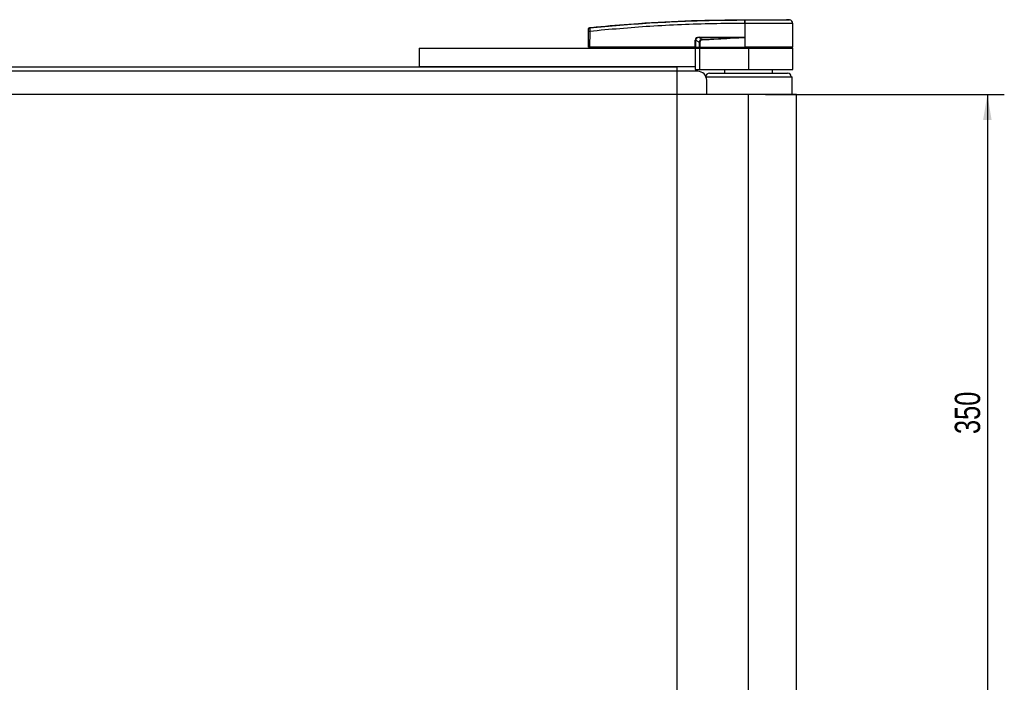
# Model space of a CAD drawing. Header units: millimetres. Extents: x 0 to 420, y 0 to 297.
# Tile 3 of 9: x 120 to 236, y 82 to 160. Entities that reach past the tile are written whole.
import ezdxf

# ---------------------------------------------------------------- set-up
doc = ezdxf.new("R2010")
doc.units = ezdxf.units.MM
doc.layers.add('QUOTE', color=174, linetype='Continuous')
doc.styles.add('SLDTEXTSTYLE3', font='TXT', dxfattribs={"width": 0.75})
doc.dimstyles.new('SLDDIMSTYLE0', dxfattribs={"dimtxt": 3, "dimasz": 3, "dimexe": 0, "dimexo": 0.0625, "dimgap": 0.75, "dimtad": 1, "dimlfac": 4.744576, "dimrnd": 1e-09, "dimzin": 12, "dimdsep": 46, "dimtxsty": 'SLDTEXTSTYLE3', "dimsah": 1, "dimcen": 0.09, "dimadec": 0, "dimazin": 3, "dimtfac": 1, "dimtdec": 3, "dimtofl": 0, "dimtmove": 0, "dimatfit": 3, "dimfxl": 0, "dimfrac": 2, "dimtolj": 1, "dimtzin": 12, "dimarcsym": 0})

# ---------------------------------------------------------------- blocks, each defined once
blk = doc.blocks.new('_D_1')
at = {"layer": 'QUOTE'}
for p, q in [((207.86, 151.46), (236.16, 151.46)), ((234.16, 151.46), (234.16, 77.7)), ((207.86, 77.7), (236.16, 77.7))]:
    blk.add_line(p, q, dxfattribs=at)
for points in [[(234.16, 151.46), (233.66, 148.46), (234.66, 148.46)], [(234.16, 77.7), (234.66, 80.7), (233.66, 80.7)]]:
    blk.add_solid(points, dxfattribs=at)
at = {"layer": 'QUOTE', "insert": (230.3, 111.26), "char_height": 3, "attachment_point": 1, "rotation": 90, "style": 'SLDTEXTSTYLE3'}
blk.add_mtext('350', dxfattribs=at)

msp = doc.modelspace()

# ---------------------------------------------------------------- linework, layer by layer
at = {"color": 7, "linetype": 'Continuous', "lineweight": 25}
for p, q in [((205.424, 159.8727), (205.3898, 159.8727)), ((205.424, 159.8727), (205.422, 157.0502)), ((205.4244, 160.317), (205.4247, 160.317)), ((210.7313, 160.288), (210.3647, 160.317)), ((211.1329, 157.0502), (211.1082, 159.8726)), ((186.8965, 157.0502), (186.913, 158.9374)), ((187.0674, 158.9374), (187.0509, 157.0502)), ((187.0669, 159.384), (187.0668, 159.384)), ((199.5528, 157.0502), (199.5561, 157.901)), ((199.5955, 157.901), (199.5922, 157.0502)), ((200.0402, 157.6698), (199.5955, 157.901)), ((204.9623, 158.1914), (200.0162, 158.1914)), ((200.0162, 158.1914), (200.3867, 157.9988)), ((200.0189, 158.2459), (204.965, 158.2459)), ((205.4108, 158.2205), (205.4109, 158.2088)), ((205.4109, 158.2088), (205.421, 157.0502)), ((166.8727, 156.9448), (166.8727, 154.7317)), ((166.8727, 156.9448), (199.5416, 156.9448)), ((186.8965, 157.0502), (187.0509, 157.0502)), ((186.9991, 157.0502), (187.001, 156.9448)), ((199.5528, 157.0502), (187.0509, 157.0502)), ((187.0587, 157.0502), (187.0589, 156.9448)), ((199.5416, 156.9448), (199.5416, 154.7317)), ((199.5416, 156.9448), (200.0685, 156.9448)), ((199.5922, 157.0502), (199.5528, 157.0502)), ((199.5611, 157.0502), (199.5613, 156.9448)), ((199.5922, 157.0502), (200.0621, 157.0502)), ((199.665, 157.0502), (199.6663, 156.9448)), ((200.0685, 156.9448), (200.0685, 154.4156)), ((200.0685, 156.9448), (205.8646, 156.9448)), ((200.0782, 157.0502), (205.421, 157.0502)), ((200.1113, 157.0502), (200.1121, 156.9448)), ((205.422, 157.0502), (205.421, 157.0502)), ((211.1329, 157.0502), (205.422, 157.0502)), ((205.4263, 157.0502), (205.4264, 156.9448)), ((205.8646, 156.9448), (205.8646, 154.4156)), ((205.8646, 156.9448), (211.1338, 156.9448)), ((211.0284, 156.9448), (211.0302, 157.0502)), ((211.1338, 154.4156), (211.1338, 156.9448)), ((199.8578, 154.2048), (61.8054, 154.2048)), ((87.4472, 154.7317), (166.8727, 154.7317)), ((199.5416, 154.7317), (166.8727, 154.7317)), ((197.4339, 154.2048), (197.4339, 154.7317)), ((199.5416, 154.7317), (199.5416, 154.4156)), ((199.5416, 154.4156), (200.0685, 154.4156)), ((200.0685, 154.4156), (205.8646, 154.4156)), ((201.2277, 153.994), (210.5015, 153.994)), ((203.0193, 154.4156), (203.0193, 153.994)), ((205.8646, 154.4156), (211.1338, 154.4156)), ((208.71, 153.994), (208.71, 154.4156)), ((200.8236, 153.5725), (211.0284, 153.5725)), ((200.9116, 151.4648), (200.9116, 153.151)), ((211.0398, 151.4648), (211.0284, 153.5725)), ((205.8646, 151.4648), (58.3277, 151.4648)), ((205.8646, 77.6964), (205.8646, 151.4648)), ((211.5553, 151.4648), (205.8646, 151.4648)), ((211.5553, 77.6964), (211.5553, 151.4648))]:
    msp.add_line(p, q, dxfattribs=at)
at = {"color": 7, "linetype": 'Continuous'}
for p in [(70.1307, 154.7317), (197.4339, 74.4295)]:
    msp.add_line(p, (197.4339, 154.7317), dxfattribs=at)
at = {"color": 7, "linetype": 'Continuous', "lineweight": 25, "flags": 128}
msp.add_lwpolyline([(204.9623, 158.1914), (205.2135, 158.2012), (205.4109, 158.2088)], dxfattribs=at)
at = {"color": 7, "linetype": 'Continuous', "lineweight": 25}
for centre, radius, start, end in [((206.9731, 159.9617), 1.5858, 168.120168, 183.219012), ((213.972, 159.3134), 8.6061, 173.303191, 173.496611), ((207.0075, 159.9607), 1.5859, 168.081743, 183.180073), ((210.6867, 159.8689), 0.4215, 0.500011, 83.923128), ((186.9902, 154.2712), 4.6668, 89.051899, 90.948101), ((187.0832, 159.1845), 0.1681, 96.104195, 179.384141), ((199.5758, 163.2692), 5.3683, 269.78976, 270.21024), ((199.5822, 158.2402), 0.4367, 353.585658, 0.74759), ((54.8122, 150.963), 145.7444, 2.731259, 2.766996), ((204.5284, 158.2402), 0.4367, 353.585658, 0.74759), ((199.8578, 153.151), 1.0538, 0, 90), ((201.2277, 153.5725), 0.4215, 90, 175.259976), ((210.5015, 153.5725), 0.4215, 0, 90)]:
    msp.add_arc(centre, radius, start, end, dxfattribs=at)
for centre, major_axis, ratio, start_param, end_param in [((200.304, 157.6861), (0.7166, -0.3525), 0.60672542, 2.25200573, 3.42889257), ((200.2987, 157.6867), (0.678, -0.3356), 0.5569608, 2.25321842, 3.43010526), ((200.5614, 157.5501), (0.4829, -0.2569), 0.77058227, 2.30113884, 3.47802567), ((200.5614, 157.5511), (0.4216, -0.2228), 0.66301777, 2.29905058, 3.47593741)]:
    msp.add_ellipse(centre, major_axis=major_axis, ratio=ratio, start_param=start_param, end_param=end_param, dxfattribs=at)
for points, knots in [([(187.0654, 159.3516), (189.4388, 159.5682), (193.0562, 159.8983), (197.9306, 160.1412), (201.6767, 160.2698), (204.1701, 160.2697), (205.4213, 160.2882), (205.4213, 160.2882)], [0, 0, 0, 0, 0.38876695, 0.59252789, 0.79628932, 0.99999932, 1, 1, 1, 1]), ([(187.0669, 159.384), (187.1377, 159.3912), (187.5747, 159.4355), (189.4918, 159.6226), (193.4309, 159.9444), (199.114, 160.2537), (203.32, 160.2959), (205.4244, 160.317)], [0, 0, 0, 0, 0.01170126, 0.07220884, 0.31419353, 0.65688711, 1, 1, 1, 1]), ([(205.3898, 159.8727), (204.1442, 159.8649), (201.6528, 159.8494), (197.9169, 159.7274), (193.0503, 159.4829), (189.4382, 159.1536), (187.0674, 158.9374)], [0, 0, 0, 0, 0.20362021, 0.40724063, 0.61094774, 1, 1, 1, 1]), ([(205.4213, 160.2882), (205.4213, 160.2882), (205.4328, 160.2882), (205.4443, 160.2882), (205.4558, 160.2882)], [0, 0, 0, 0, 0.00036549, 1, 1, 1, 1]), ([(211.1082, 159.8726), (211.0942, 159.8726), (211.0658, 159.8727), (210.8372, 159.8727), (210.4755, 159.8725), (209.9839, 159.8726), (209.3711, 159.8727), (208.6646, 159.8724), (207.8718, 159.8728), (207.0552, 159.8726), (206.2283, 159.8726), (205.6942, 159.8727), (205.424, 159.8727)], [0, 0, 0, 0, 0.10046502, 0.20384345, 0.30430944, 0.40768894, 0.50815524, 0.61153497, 0.71200234, 0.81538328, 0.9066108, 1, 1, 1, 1]), ([(205.4247, 160.317), (205.7376, 160.317), (206.3644, 160.317), (207.2876, 160.317), (208.1459, 160.317), (208.909, 160.317), (209.5376, 160.317), (210.0065, 160.317), (210.3096, 160.317), (210.3464, 160.317), (210.3647, 160.317)], [0, 0, 0, 0, 0.12488045, 0.25013958, 0.37464939, 0.49981249, 0.62476421, 0.74955772, 0.87492377, 1, 1, 1, 1]), ([(205.4558, 160.2882), (205.7036, 160.2881), (206.1991, 160.2881), (206.963, 160.2881), (207.7234, 160.2881), (208.457, 160.2879), (209.1155, 160.2881), (209.6833, 160.2881), (210.1413, 160.2881), (210.4775, 160.2883), (210.6905, 160.288), (210.7177, 160.288), (210.7313, 160.288)], [0, 0, 0, 0, 0.09230362, 0.18460708, 0.28653845, 0.3884688, 0.49039805, 0.59232883, 0.69424704, 0.79616636, 0.8980845, 1, 1, 1, 1]), ([(186.913, 158.9374), (186.9131, 158.9475), (186.9134, 158.9856), (186.914, 159.0504), (186.9146, 159.1194), (186.915, 159.1698), (186.9151, 159.1808), (186.9152, 159.1863)], [0, 0, 0, 0, 0.08210774, 0.31165455, 0.54070711, 0.77036972, 1, 1, 1, 1]), ([(186.9152, 159.1863), (186.9153, 159.1984), (186.9154, 159.2149), (186.9154, 159.2171), (186.9154, 159.2177)], [0, 0, 0, 0, 0.73657409, 1, 1, 1, 1]), ([(186.9154, 159.2177), (186.9157, 159.2235), (186.9167, 159.2486), (186.9297, 159.2918), (186.9635, 159.3385), (187.0108, 159.3726), (187.0481, 159.3802), (187.0668, 159.384)], [0, 0, 0, 0, 0.07160669, 0.30681144, 0.53787451, 0.76893725, 1, 1, 1, 1]), ([(187.0654, 159.3516), (187.0642, 159.3423), (187.0618, 159.3237), (187.0608, 159.2397), (187.0621, 159.1251), (187.0647, 159.0175), (187.0669, 158.9541), (187.0674, 158.9374)], [0, 0, 0, 0, 0.22968814, 0.45959689, 0.68877935, 0.91808895, 1, 1, 1, 1]), ([(187.0668, 159.384), (187.0667, 159.3833), (187.0663, 159.3811), (187.0657, 159.3641), (187.0654, 159.3516)], [0, 0, 0, 0, 0.26388418, 1, 1, 1, 1]), ([(200.0402, 157.6698), (200.0525, 157.6699), (200.0746, 157.6699), (200.1024, 157.6699), (200.1147, 157.6698)], [0, 0, 0, 0, 0.56, 1, 1, 1, 1]), ([(200.0621, 157.0502), (200.0553, 157.1657), (200.0432, 157.3719), (200.0411, 157.5789), (200.0402, 157.6698)], [0, 0, 0, 0, 0.56058603, 1, 1, 1, 1]), ([(200.1147, 157.6698), (200.1114, 157.5541), (200.1057, 157.3471), (200.0866, 157.141), (200.0782, 157.0502)], [0, 0, 0, 0, 0.55939227, 1, 1, 1, 1]), ([(200.3867, 157.9988), (201.2407, 158.0374), (202.7658, 158.1063), (204.2911, 158.1654), (204.9623, 158.1914)], [0, 0, 0, 0, 0.55997408, 1, 1, 1, 1]), ([(205.4109, 158.2088), (204.4742, 158.1463), (202.8016, 158.0346), (201.1276, 157.9467), (200.3911, 157.908)], [0, 0, 0, 0, 0.56002694, 1, 1, 1, 1]), ([(204.965, 158.2459), (205.0081, 158.2455), (205.1357, 158.2442), (205.2857, 158.2447), (205.3898, 158.2246), (205.4108, 158.2205)], [0, 0, 0, 0, 0.28926734, 0.85682964, 1, 1, 1, 1]), ([(200.0621, 157.0502), (200.0636, 157.0502), (200.0669, 157.0502), (200.0727, 157.0502), (200.0767, 157.0502), (200.0782, 157.0502)], [0, 0, 0, 0, 0.31939567, 0.74819126, 1, 1, 1, 1])]:
    msp.add_open_spline(points, degree=3, knots=knots, dxfattribs=at)

# ---------------------------------------------------------------- dimensions: what is measured, and where the dimension line sits
at = {"layer": 'QUOTE'}
dim = msp.add_linear_dim(base=(231.7832, 77.6964), p1=(205.8646, 151.4648), p2=(205.8646, 77.6964), angle=90, dimstyle='SLDDIMSTYLE0', dxfattribs=at)
dim.commit()
dim.dimension.update_dxf_attribs({"geometry": '_D_1', "text_midpoint": (231.7832, 114.5806), "dimtype": 160})

doc.saveas('drawing.dxf')
